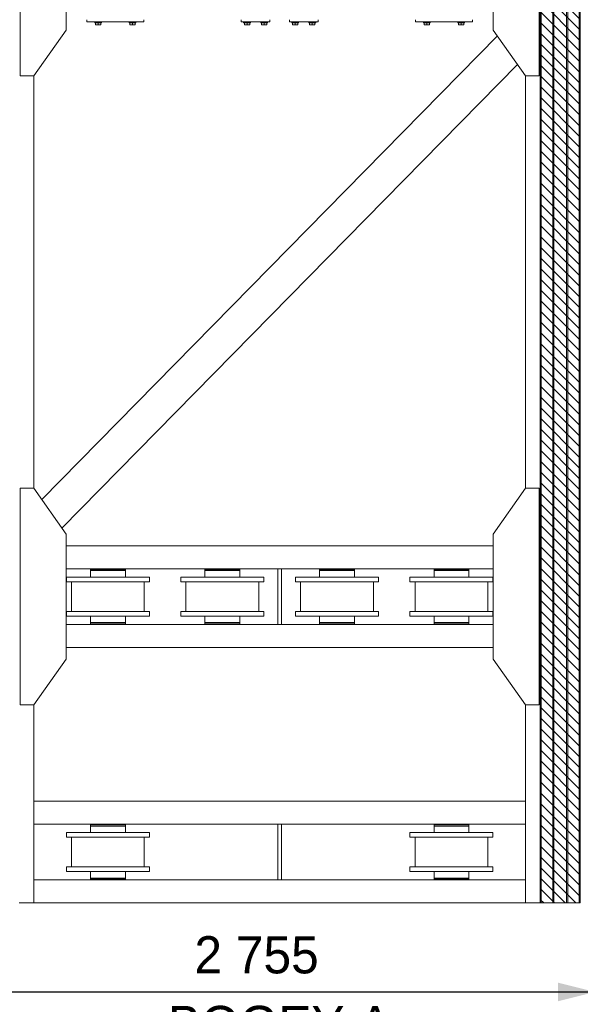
# Model space of a CAD drawing. Header units: millimetres. Extents: x 11264 to 19674, y -752784 to -746844.
# Tile 42 of 56: x 17197 to 17574, y -748861 to -748200. Entities that reach past the tile are written whole.
import ezdxf
from ezdxf.enums import TextEntityAlignment as Align

# ---------------------------------------------------------------- set-up
doc = ezdxf.new("R2010")
doc.units = ezdxf.units.MM
doc.header["$MEASUREMENT"] = 0
doc.linetypes.add('DGN Style 1', pattern=[238.072395, 0.396127, -237.676268])
doc.linetypes.add('DGN Style 6', pattern=[753.433768, 0.396127, -158.450845, 277.288979, -158.450845, 0.396127, -158.450845])
doc.layers.add('Main Cradle', color=7, linetype='Continuous', lineweight=0)
doc.layers.add('Main Cradle Blocks', color=7, linetype='Continuous', lineweight=0)
doc.styles.add('Style-ENGINEERING', font='ENGINEERING.shx')
doc.styles.add('Style-ENGINEERING_0', font='ENGINEERING.shx')
doc.dimstyles.new('MetricMM', dxfattribs={"dimtxt": 3, "dimasz": 3, "dimexe": 1.5, "dimexo": 1.5, "dimgap": 1.5, "dimtad": 1, "dimdec": 0, "dimzin": 7, "dimtxsty": 'Style-ENGINEERING_0', "dimcen": 0.09, "dimclrd": 1, "dimclre": 1, "dimclrt": 7, "dimadec": 0, "dimazin": 3, "dimtfac": 1, "dimtdec": 0, "dimtofl": 0, "dimtmove": 0, "dimatfit": 3, "dimfxl": 1, "dimtzin": 7, "dimlwd": -1, "dimlwe": 0, "dimarcsym": 0})

# ---------------------------------------------------------------- blocks, each defined once
blk = doc.blocks.new('*D86')
at = {"color": 1, "linetype": 'Continuous', "lineweight": 0, "transparency": 16777216}
for p, q in [((1690.58, 1008.65), (1690.58, 953.75)), ((2115.05, 1008.65), (2115.05, 953.75))]:
    blk.add_line(p, q, dxfattribs=at)
at = {"color": 1, "linetype": 'Continuous', "transparency": 16777216}
blk.add_line((1690.58, 961.25), (2115.05, 961.25), dxfattribs=at)
at = {"color": 1, "linetype": 'Continuous', "lineweight": 0, "transparency": 16777216}
blk.add_solid([(1715.58, 955), (1690.58, 961.25), (1715.58, 967.5)], dxfattribs=at)
at = {"color": 1, "linetype": 'Continuous', "lineweight": 0, "transparency": 16777216, "extrusion": (0, 0, -1)}
blk.add_solid([(-2090.05, 967.5), (-2115.05, 961.25), (-2090.05, 955)], dxfattribs=at)
at = {"layer": 'Defpoints', "color": 7, "linetype": 'Continuous', "lineweight": 0, "transparency": 16777216}
for p in [(1690.58, 1021.15), (2115.05, 1021.15), (1902.82, 961.25), (2115.05, 961.25)]:
    blk.add_point(p, dxfattribs=at)
at = {"color": 7, "linetype": 'Continuous', "lineweight": 0, "transparency": 16777216, "style": 'Style-ENGINEERING'}
blk.add_text('2 755', height=25, dxfattribs=at).set_placement((1845.44, 986.25), align=Align.MIDDLE_LEFT)
blk = doc.blocks.new('*U58')
at = {"linetype": 'DGN Style 6', "lineweight": 0}
h = blk.add_hatch(dxfattribs=at)
h.set_pattern_fill('HATCH', color=5, style=0, pattern_type=2)
h.set_pattern_definition([(135, (2055.739, 1050.6825), (3.595457, 3.595457), [])])
h.paths.add_polyline_path([(2078.09, 1021.15), (2078.09, 2278.47), (2105.05, 2278.47), (2105.05, 1021.15)])
at = {"color": 5, "linetype": 'Continuous', "lineweight": 0, "flags": 128}
blk.add_lwpolyline([(2078.09, 1021.15), (2078.09, 2278.47), (2105.05, 2278.47), (2105.05, 1021.15), (2078.09, 1021.15)], close=True, dxfattribs=at)
at = {"layer": 'Main Cradle', "color": 7, "linetype": 'Continuous', "lineweight": 0}
for p, q in [((2078.09, 2278.47), (2078.09, 1021.15)), ((2078.8, 2278.47), (2078.8, 1021.15)), ((2086.56, 2278.47), (2086.56, 1021.15)), ((2087.33, 2278.47), (2087.33, 1021.15)), ((2095.81, 2278.47), (2095.81, 1021.15)), ((2096.58, 2278.47), (2096.58, 1021.15)), ((2104.34, 2278.47), (2104.34, 1021.15)), ((2049.31, 1603.83), (1742.85, 1292.2)), ((2062.79, 1584.58), (1756.33, 1272.95)), ((1737.55, 1577.01), (1737.55, 1299.77)), ((2068.09, 1577.01), (2068.09, 1299.77)), ((2046.52, 1261.1), (1759.12, 1261.1)), ((1901.59, 1245.69), (1759.12, 1245.69)), ((1799, 1245.23), (1775.51, 1245.23)), ((1781.09, 1245.23), (1775.51, 1245.23)), ((1775.51, 1245.23), (1775.51, 1244.46)), ((1799, 1244.46), (1775.51, 1244.46)), ((1799, 1244.46), (1775.51, 1244.46)), ((1775.51, 1244.46), (1775.51, 1240.06)), ((1781.09, 1245.69), (1781.09, 1245.23)), ((1781.09, 1245.23), (1781.09, 1245.23)), ((1781.09, 1245.23), (1793.42, 1245.23)), ((1793.42, 1245.23), (1793.42, 1245.69)), ((1799, 1245.23), (1793.42, 1245.23)), ((1799, 1244.46), (1799, 1245.23)), ((1799, 1244.46), (1799, 1244.46)), ((1799, 1240.06), (1799, 1244.46)), ((1876.04, 1245.23), (1852.56, 1245.23)), ((1858.13, 1245.23), (1852.56, 1245.23)), ((1852.56, 1245.23), (1852.56, 1244.46)), ((1876.04, 1244.46), (1852.56, 1244.46)), ((1876.04, 1244.46), (1852.56, 1244.46)), ((1852.56, 1244.46), (1852.56, 1240.06)), ((1858.13, 1245.69), (1858.13, 1245.23)), ((1858.13, 1245.23), (1858.13, 1245.23)), ((1858.13, 1245.23), (1870.46, 1245.23)), ((1870.46, 1245.23), (1870.46, 1245.69)), ((1876.04, 1245.23), (1870.46, 1245.23)), ((1876.04, 1244.46), (1876.04, 1245.23)), ((1876.04, 1244.46), (1876.04, 1244.46)), ((1876.04, 1240.06), (1876.04, 1244.46)), ((2046.52, 1245.69), (1904.05, 1245.69)), ((1953.08, 1245.23), (1929.6, 1245.23)), ((1935.18, 1245.23), (1929.6, 1245.23)), ((1929.6, 1245.23), (1929.6, 1244.46)), ((1953.08, 1244.46), (1929.6, 1244.46)), ((1953.08, 1244.46), (1929.6, 1244.46)), ((1929.6, 1244.46), (1929.6, 1240.06)), ((1935.18, 1245.69), (1935.18, 1245.23)), ((1935.18, 1245.23), (1935.18, 1245.23)), ((1935.18, 1245.23), (1947.5, 1245.23)), ((1947.5, 1245.23), (1947.5, 1245.69)), ((1953.08, 1245.23), (1947.5, 1245.23)), ((1953.08, 1244.46), (1953.08, 1245.23)), ((1953.08, 1244.46), (1953.08, 1244.46)), ((1953.08, 1240.06), (1953.08, 1244.46)), ((2030.12, 1245.23), (2006.64, 1245.23)), ((2012.22, 1245.23), (2006.64, 1245.23)), ((2006.64, 1245.23), (2006.64, 1244.46)), ((2030.12, 1244.46), (2006.64, 1244.46)), ((2030.12, 1244.46), (2006.64, 1244.46)), ((2006.64, 1244.46), (2006.64, 1240.06)), ((2012.22, 1245.69), (2012.22, 1245.23)), ((2012.22, 1245.23), (2012.22, 1245.23)), ((2012.22, 1245.23), (2024.54, 1245.23)), ((2024.54, 1245.23), (2024.54, 1245.69)), ((2030.12, 1245.23), (2024.54, 1245.23)), ((2030.12, 1244.46), (2030.12, 1245.23)), ((2030.12, 1244.46), (2030.12, 1244.46)), ((2030.12, 1240.06), (2030.12, 1244.46)), ((1775.51, 1240.06), (1759.34, 1240.06)), ((1759.34, 1240.06), (1759.34, 1236.98)), ((1815.18, 1240.06), (1759.34, 1240.06)), ((1775.51, 1240.06), (1775.51, 1240.06)), ((1775.51, 1240.06), (1799, 1240.06)), ((1815.18, 1240.06), (1799, 1240.06)), ((1815.18, 1236.98), (1815.18, 1240.06)), ((1852.56, 1240.06), (1836.38, 1240.06)), ((1836.38, 1240.06), (1836.38, 1236.98)), ((1892.22, 1240.06), (1836.38, 1240.06)), ((1852.56, 1240.06), (1852.56, 1240.06)), ((1852.56, 1240.06), (1876.04, 1240.06)), ((1892.22, 1240.06), (1876.04, 1240.06)), ((1892.22, 1236.98), (1892.22, 1240.06)), ((1929.6, 1240.06), (1913.42, 1240.06)), ((1913.42, 1240.06), (1913.42, 1236.98)), ((1969.26, 1240.06), (1913.42, 1240.06)), ((1929.6, 1240.06), (1929.6, 1240.06)), ((1929.6, 1240.06), (1953.08, 1240.06)), ((1969.26, 1240.06), (1953.08, 1240.06)), ((1969.26, 1236.98), (1969.26, 1240.06)), ((2006.64, 1240.06), (1990.46, 1240.06)), ((1990.46, 1240.06), (1990.46, 1236.98)), ((2046.3, 1240.06), (1990.46, 1240.06)), ((2006.64, 1240.06), (2006.64, 1240.06)), ((2006.64, 1240.06), (2030.12, 1240.06)), ((2046.3, 1240.06), (2030.12, 1240.06)), ((2046.3, 1236.98), (2046.3, 1240.06)), ((1815.18, 1236.98), (1759.34, 1236.98)), ((1775.51, 1236.98), (1762.76, 1236.98)), ((1762.76, 1236.98), (1762.76, 1216.95)), ((1811.76, 1236.98), (1762.76, 1236.98)), ((1767.38, 1236.98), (1775.51, 1236.98)), ((1767.38, 1236.98), (1807.13, 1236.98)), ((1811.76, 1236.98), (1799, 1236.98)), ((1799, 1236.98), (1807.13, 1236.98)), ((1811.76, 1216.95), (1811.76, 1236.98)), ((1892.22, 1236.98), (1836.38, 1236.98)), ((1852.56, 1236.98), (1839.8, 1236.98)), ((1839.8, 1236.98), (1839.8, 1216.95)), ((1888.8, 1236.98), (1839.8, 1236.98)), ((1844.42, 1236.98), (1852.56, 1236.98)), ((1844.42, 1236.98), (1884.17, 1236.98)), ((1888.8, 1236.98), (1876.04, 1236.98)), ((1876.04, 1236.98), (1884.17, 1236.98)), ((1888.8, 1216.95), (1888.8, 1236.98)), ((1969.26, 1236.98), (1913.42, 1236.98)), ((1929.6, 1236.98), (1916.84, 1236.98)), ((1916.84, 1236.98), (1916.84, 1216.95)), ((1965.84, 1236.98), (1916.84, 1236.98)), ((1921.46, 1236.98), (1929.6, 1236.98)), ((1921.46, 1236.98), (1961.22, 1236.98)), ((1965.84, 1236.98), (1953.08, 1236.98)), ((1953.08, 1236.98), (1961.22, 1236.98)), ((1965.84, 1216.95), (1965.84, 1236.98)), ((2046.3, 1236.98), (1990.46, 1236.98)), ((2006.64, 1236.98), (1993.88, 1236.98)), ((1993.88, 1236.98), (1993.88, 1216.95)), ((2042.88, 1236.98), (1993.88, 1236.98)), ((1998.5, 1236.98), (2006.64, 1236.98)), ((1998.5, 1236.98), (2038.26, 1236.98)), ((2042.88, 1236.98), (2030.12, 1236.98)), ((2030.12, 1236.98), (2038.26, 1236.98)), ((2042.88, 1216.95), (2042.88, 1236.98)), ((1762.76, 1216.95), (1759.34, 1216.95)), ((1759.34, 1216.95), (1759.34, 1213.87)), ((1815.18, 1216.95), (1759.34, 1216.95)), ((1815.18, 1213.87), (1759.34, 1213.87)), ((1775.51, 1213.87), (1775.51, 1209.48)), ((1799, 1209.48), (1799, 1213.87)), ((1815.18, 1216.95), (1811.76, 1216.95)), ((1815.18, 1213.87), (1815.18, 1216.95)), ((1839.8, 1216.95), (1836.38, 1216.95)), ((1836.38, 1216.95), (1836.38, 1213.87)), ((1892.22, 1216.95), (1836.38, 1216.95)), ((1892.22, 1213.87), (1836.38, 1213.87)), ((1852.56, 1213.87), (1852.56, 1209.48)), ((1876.04, 1209.48), (1876.04, 1213.87)), ((1892.22, 1216.95), (1888.8, 1216.95)), ((1892.22, 1213.87), (1892.22, 1216.95)), ((1916.84, 1216.95), (1913.42, 1216.95)), ((1913.42, 1216.95), (1913.42, 1213.87)), ((1969.26, 1216.95), (1913.42, 1216.95)), ((1969.26, 1213.87), (1913.42, 1213.87)), ((1929.6, 1213.87), (1929.6, 1209.48)), ((1953.08, 1209.48), (1953.08, 1213.87)), ((1969.26, 1216.95), (1965.84, 1216.95)), ((1969.26, 1213.87), (1969.26, 1216.95)), ((1993.88, 1216.95), (1990.46, 1216.95)), ((1990.46, 1216.95), (1990.46, 1213.87)), ((2046.3, 1216.95), (1990.46, 1216.95)), ((2046.3, 1213.87), (1990.46, 1213.87)), ((2006.64, 1213.87), (2006.64, 1209.48)), ((2030.12, 1209.48), (2030.12, 1213.87)), ((2046.3, 1216.95), (2042.88, 1216.95)), ((2046.3, 1213.87), (2046.3, 1216.95)), ((1901.59, 1208.25), (1759.12, 1208.25)), ((1799, 1209.48), (1775.51, 1209.48)), ((1775.51, 1209.48), (1775.51, 1209.48)), ((1775.51, 1209.48), (1775.51, 1208.71)), ((1799, 1209.48), (1775.51, 1209.48)), ((1799, 1208.71), (1775.51, 1208.71)), ((1781.09, 1208.71), (1781.09, 1208.25)), ((1793.42, 1208.25), (1793.42, 1208.71)), ((1794.57, 1209.48), (1794.57, 1209.48)), ((1799, 1208.71), (1799, 1209.48)), ((1876.04, 1209.48), (1852.56, 1209.48)), ((1852.56, 1209.48), (1852.56, 1209.48)), ((1852.56, 1209.48), (1852.56, 1208.71)), ((1876.04, 1209.48), (1852.56, 1209.48)), ((1876.04, 1208.71), (1852.56, 1208.71)), ((1858.13, 1208.71), (1858.13, 1208.25)), ((1870.46, 1208.25), (1870.46, 1208.71)), ((1871.62, 1209.48), (1871.62, 1209.48)), ((1876.04, 1208.71), (1876.04, 1209.48)), ((2046.52, 1208.25), (1904.05, 1208.25)), ((1953.08, 1209.48), (1929.6, 1209.48)), ((1929.6, 1209.48), (1929.6, 1209.48)), ((1929.6, 1209.48), (1929.6, 1208.71)), ((1953.08, 1209.48), (1929.6, 1209.48)), ((1953.08, 1208.71), (1929.6, 1208.71)), ((1935.18, 1208.71), (1935.18, 1208.25)), ((1947.5, 1208.25), (1947.5, 1208.71)), ((1948.66, 1209.48), (1948.66, 1209.48)), ((1953.08, 1208.71), (1953.08, 1209.48)), ((2030.12, 1209.48), (2006.64, 1209.48)), ((2006.64, 1209.48), (2006.64, 1209.48)), ((2006.64, 1209.48), (2006.64, 1208.71)), ((2030.12, 1209.48), (2006.64, 1209.48)), ((2030.12, 1208.71), (2006.64, 1208.71)), ((2012.22, 1208.71), (2012.22, 1208.25)), ((2024.54, 1208.25), (2024.54, 1208.71)), ((2025.7, 1209.48), (2025.7, 1209.48)), ((2030.12, 1208.71), (2030.12, 1209.48)), ((2046.52, 1192.84), (1759.12, 1192.84)), ((1737.55, 1154.16), (1737.55, 1021.15)), ((2068.09, 1154.16), (2068.09, 1021.15)), ((2068.09, 1089.41), (1737.55, 1089.41)), ((1901.59, 1074), (1737.55, 1074)), ((1799, 1073.54), (1775.51, 1073.54)), ((1781.09, 1073.54), (1775.51, 1073.54)), ((1775.51, 1073.54), (1775.51, 1072.77)), ((1799, 1072.77), (1775.51, 1072.77)), ((1799, 1072.77), (1775.51, 1072.77)), ((1775.51, 1072.77), (1775.51, 1068.38)), ((1781.09, 1074), (1781.09, 1073.54)), ((1781.09, 1073.54), (1781.09, 1073.54)), ((1781.09, 1073.54), (1793.42, 1073.54)), ((1793.42, 1073.54), (1793.42, 1074)), ((1799, 1073.54), (1793.42, 1073.54)), ((1799, 1072.77), (1799, 1073.54)), ((1799, 1072.77), (1799, 1072.77)), ((1799, 1068.38), (1799, 1072.77)), ((2068.09, 1074), (1904.05, 1074)), ((2030.12, 1073.54), (2006.64, 1073.54)), ((2012.22, 1073.54), (2006.64, 1073.54)), ((2006.64, 1073.54), (2006.64, 1072.77)), ((2030.12, 1072.77), (2006.64, 1072.77)), ((2030.12, 1072.77), (2006.64, 1072.77)), ((2006.64, 1072.77), (2006.64, 1068.38)), ((2012.22, 1074), (2012.22, 1073.54)), ((2012.22, 1073.54), (2012.22, 1073.54)), ((2012.22, 1073.54), (2024.54, 1073.54)), ((2024.54, 1073.54), (2024.54, 1074)), ((2030.12, 1073.54), (2024.54, 1073.54)), ((2030.12, 1072.77), (2030.12, 1073.54)), ((2030.12, 1072.77), (2030.12, 1072.77)), ((2030.12, 1068.38), (2030.12, 1072.77)), ((1775.51, 1068.38), (1759.34, 1068.38)), ((1759.34, 1068.38), (1759.34, 1065.3)), ((1815.18, 1068.38), (1759.34, 1068.38)), ((1775.51, 1068.38), (1775.51, 1068.38)), ((1775.51, 1068.38), (1799, 1068.38)), ((1815.18, 1068.38), (1799, 1068.38)), ((1815.18, 1065.3), (1815.18, 1068.38)), ((2006.64, 1068.38), (1990.46, 1068.38)), ((1990.46, 1068.38), (1990.46, 1065.3)), ((2046.3, 1068.38), (1990.46, 1068.38)), ((2006.64, 1068.38), (2006.64, 1068.38)), ((2006.64, 1068.38), (2030.12, 1068.38)), ((2046.3, 1068.38), (2030.12, 1068.38)), ((2046.3, 1065.3), (2046.3, 1068.38)), ((1815.18, 1065.3), (1759.34, 1065.3)), ((1775.51, 1065.3), (1762.76, 1065.3)), ((1762.76, 1065.3), (1762.76, 1045.27)), ((1811.76, 1065.3), (1762.76, 1065.3)), ((1767.38, 1065.3), (1775.51, 1065.3)), ((1767.38, 1065.3), (1807.13, 1065.3)), ((1811.76, 1065.3), (1799, 1065.3)), ((1799, 1065.3), (1807.13, 1065.3)), ((1811.76, 1045.27), (1811.76, 1065.3)), ((2046.3, 1065.3), (1990.46, 1065.3)), ((2006.64, 1065.3), (1993.88, 1065.3)), ((1993.88, 1065.3), (1993.88, 1045.27)), ((2042.88, 1065.3), (1993.88, 1065.3)), ((1998.5, 1065.3), (2006.64, 1065.3)), ((1998.5, 1065.3), (2038.26, 1065.3)), ((2042.88, 1065.3), (2030.12, 1065.3)), ((2030.12, 1065.3), (2038.26, 1065.3)), ((2042.88, 1045.27), (2042.88, 1065.3)), ((1762.76, 1045.27), (1759.34, 1045.27)), ((1759.34, 1045.27), (1759.34, 1042.18)), ((1815.18, 1045.27), (1759.34, 1045.27)), ((1815.18, 1042.18), (1759.34, 1042.18)), ((1775.51, 1042.18), (1775.51, 1037.79)), ((1799, 1037.79), (1799, 1042.18)), ((1815.18, 1045.27), (1811.76, 1045.27)), ((1815.18, 1042.18), (1815.18, 1045.27)), ((1993.88, 1045.27), (1990.46, 1045.27)), ((1990.46, 1045.27), (1990.46, 1042.18)), ((2046.3, 1045.27), (1990.46, 1045.27)), ((2046.3, 1042.18), (1990.46, 1042.18)), ((2006.64, 1042.18), (2006.64, 1037.79)), ((2030.12, 1037.79), (2030.12, 1042.18)), ((2046.3, 1045.27), (2042.88, 1045.27)), ((2046.3, 1042.18), (2046.3, 1045.27)), ((1901.59, 1036.56), (1737.55, 1036.56)), ((1799, 1037.79), (1775.51, 1037.79)), ((1775.51, 1037.79), (1775.51, 1037.79)), ((1775.51, 1037.79), (1775.51, 1037.02)), ((1799, 1037.79), (1775.51, 1037.79)), ((1799, 1037.02), (1775.51, 1037.02)), ((1781.09, 1037.02), (1781.09, 1036.56)), ((1793.42, 1036.56), (1793.42, 1037.02)), ((1794.57, 1037.79), (1794.57, 1037.79)), ((1799, 1037.02), (1799, 1037.79)), ((2068.09, 1036.56), (1904.05, 1036.56)), ((2030.12, 1037.79), (2006.64, 1037.79)), ((2006.64, 1037.79), (2006.64, 1037.79)), ((2006.64, 1037.79), (2006.64, 1037.02)), ((2030.12, 1037.79), (2006.64, 1037.79)), ((2030.12, 1037.02), (2006.64, 1037.02)), ((2012.22, 1037.02), (2012.22, 1036.56)), ((2024.54, 1036.56), (2024.54, 1037.02)), ((2025.7, 1037.79), (2025.7, 1037.79)), ((2030.12, 1037.02), (2030.12, 1037.79)), ((1737.55, 1021.15), (1727.55, 1021.15)), ((2068.09, 1021.15), (1737.55, 1021.15)), ((2068.09, 1021.15), (2078.09, 1021.15)), ((2078.8, 1021.15), (2078.09, 1021.15)), ((2078.8, 1021.15), (2086.56, 1021.15)), ((2087.33, 1021.15), (2086.56, 1021.15)), ((2087.33, 1021.15), (2095.81, 1021.15)), ((2096.58, 1021.15), (2095.81, 1021.15)), ((2096.58, 1021.15), (2104.34, 1021.15)), ((2105.05, 1021.15), (2104.34, 1021.15))]:
    blk.add_line(p, q, dxfattribs=at)
at = {"layer": 'Main Cradle', "color": 7, "linetype": 'Continuous', "lineweight": 0, "flags": 128}
for points in [[(1737.55, 1577.01), (1759.12, 1607.82), (1759.12, 1691.8), (1737.55, 1722.62), (1728.3, 1722.62), (1728.3, 1577.01), (1737.55, 1577.01)], [(2068.09, 1577.01), (2046.52, 1607.82), (2046.52, 1691.8), (2068.09, 1722.62), (2077.33, 1722.62), (2077.33, 1577.01), (2068.09, 1577.01)], [(1737.55, 1154.16), (1759.12, 1184.98), (1759.12, 1268.96), (1737.55, 1299.77), (1728.3, 1299.77), (1728.3, 1154.16), (1737.55, 1154.16)], [(2068.09, 1154.16), (2046.52, 1184.98), (2046.52, 1268.96), (2068.09, 1299.77), (2077.33, 1299.77), (2077.33, 1154.16), (2068.09, 1154.16)]]:
    blk.add_lwpolyline(points, dxfattribs=at)
at = {"layer": 'Main Cradle', "color": 7, "linetype": 'Continuous', "lineweight": 0, "ltscale": 0.154083, "flags": 128}
for points in [[(1904.05, 1245.69), (1901.59, 1245.69), (1901.59, 1208.25), (1904.05, 1208.25), (1904.05, 1245.69)], [(1904.05, 1074), (1901.59, 1074), (1901.59, 1036.56), (1904.05, 1036.56), (1904.05, 1074)]]:
    blk.add_lwpolyline(points, dxfattribs=at)
at = {"layer": 'Main Cradle Blocks', "color": 7, "linetype": 'Continuous', "lineweight": 0}
for p, q in [((1773, 1614.76), (1773, 1613.22)), ((1811.52, 1613.22), (1773, 1613.22)), ((1778.4, 1613.22), (1778.4, 1612.75)), ((1778.4, 1613.22), (1783.02, 1613.22)), ((1778.4, 1612.75), (1783.02, 1612.75)), ((1778.92, 1612.75), (1778.92, 1611.49)), ((1778.92, 1611.21), (1779.81, 1611.21)), ((1779.81, 1611.21), (1781.6, 1611.21)), ((1780.71, 1612.75), (1780.71, 1611.49)), ((1781.6, 1611.21), (1782.49, 1611.21)), ((1782.49, 1612.75), (1782.49, 1611.49)), ((1783.02, 1612.75), (1783.02, 1613.22)), ((1801.51, 1613.22), (1801.51, 1612.75)), ((1806.13, 1613.22), (1801.51, 1613.22)), ((1806.13, 1612.75), (1801.51, 1612.75)), ((1802.04, 1612.75), (1802.04, 1611.49)), ((1802.93, 1611.21), (1802.04, 1611.21)), ((1804.71, 1611.21), (1802.93, 1611.21)), ((1803.82, 1612.75), (1803.82, 1611.49)), ((1805.6, 1611.21), (1804.71, 1611.21)), ((1805.6, 1612.75), (1805.6, 1611.49)), ((1806.13, 1612.75), (1806.13, 1613.22)), ((1811.52, 1614.76), (1811.52, 1613.22)), ((1877.01, 1614.76), (1877.01, 1613.22)), ((1896.27, 1613.22), (1877.01, 1613.22)), ((1878.55, 1613.22), (1878.55, 1612.75)), ((1878.55, 1613.22), (1883.17, 1613.22)), ((1878.55, 1612.75), (1883.17, 1612.75)), ((1879.08, 1612.75), (1879.08, 1611.49)), ((1879.08, 1611.21), (1879.97, 1611.21)), ((1879.97, 1611.21), (1881.75, 1611.21)), ((1880.86, 1612.75), (1880.86, 1611.49)), ((1881.75, 1611.21), (1882.65, 1611.21)), ((1882.65, 1612.75), (1882.65, 1611.49)), ((1883.17, 1612.75), (1883.17, 1613.22)), ((1890.11, 1613.22), (1890.11, 1612.75)), ((1894.73, 1613.22), (1890.11, 1613.22)), ((1894.73, 1612.75), (1890.11, 1612.75)), ((1890.63, 1612.75), (1890.63, 1611.49)), ((1891.53, 1611.21), (1890.63, 1611.21)), ((1893.31, 1611.21), (1891.53, 1611.21)), ((1892.42, 1612.75), (1892.42, 1611.49)), ((1894.2, 1611.21), (1893.31, 1611.21)), ((1894.2, 1612.75), (1894.2, 1611.49)), ((1894.73, 1612.75), (1894.73, 1613.22)), ((1896.27, 1614.76), (1896.27, 1613.22)), ((1909.37, 1614.76), (1909.37, 1613.22)), ((1909.37, 1613.22), (1928.63, 1613.22)), ((1910.91, 1613.22), (1910.91, 1612.75)), ((1910.91, 1613.22), (1915.53, 1613.22)), ((1910.91, 1612.75), (1915.53, 1612.75)), ((1911.43, 1612.75), (1911.43, 1611.49)), ((1911.43, 1611.21), (1912.33, 1611.21)), ((1912.33, 1611.21), (1914.11, 1611.21)), ((1913.22, 1612.75), (1913.22, 1611.49)), ((1914.11, 1611.21), (1915, 1611.21)), ((1915, 1612.75), (1915, 1611.49)), ((1915.53, 1612.75), (1915.53, 1613.22)), ((1922.46, 1613.22), (1922.46, 1612.75)), ((1927.09, 1613.22), (1922.46, 1613.22)), ((1927.09, 1612.75), (1922.46, 1612.75)), ((1922.99, 1612.75), (1922.99, 1611.49)), ((1923.88, 1611.21), (1922.99, 1611.21)), ((1925.67, 1611.21), (1923.88, 1611.21)), ((1924.78, 1612.75), (1924.78, 1611.49)), ((1926.56, 1611.21), (1925.67, 1611.21)), ((1926.56, 1612.75), (1926.56, 1611.49)), ((1927.09, 1612.75), (1927.09, 1613.22)), ((1928.63, 1614.76), (1928.63, 1613.22)), ((1994.11, 1614.76), (1994.11, 1613.22)), ((1994.11, 1613.22), (2032.63, 1613.22)), ((1999.51, 1613.22), (1999.51, 1612.75)), ((1999.51, 1613.22), (2004.13, 1613.22)), ((1999.51, 1612.75), (2004.13, 1612.75)), ((2000.03, 1612.75), (2000.03, 1611.49)), ((2000.03, 1611.21), (2000.92, 1611.21)), ((2000.92, 1611.21), (2002.71, 1611.21)), ((2001.82, 1612.75), (2001.82, 1611.49)), ((2002.71, 1611.21), (2003.6, 1611.21)), ((2003.6, 1612.75), (2003.6, 1611.49)), ((2004.13, 1612.75), (2004.13, 1613.22)), ((2022.62, 1613.22), (2022.62, 1612.75)), ((2027.24, 1613.22), (2022.62, 1613.22)), ((2027.24, 1612.75), (2022.62, 1612.75)), ((2023.14, 1612.75), (2023.14, 1611.49)), ((2024.04, 1611.21), (2023.14, 1611.21)), ((2025.82, 1611.21), (2024.04, 1611.21)), ((2024.93, 1612.75), (2024.93, 1611.49)), ((2026.71, 1611.21), (2025.82, 1611.21)), ((2026.71, 1612.75), (2026.71, 1611.49)), ((2027.24, 1612.75), (2027.24, 1613.22)), ((2032.63, 1614.76), (2032.63, 1613.22))]:
    blk.add_line(p, q, dxfattribs=at)
for points in [[(1778.92, 1611.49), (1779.2, 1611.33), (1779.5, 1611.21), (1779.81, 1611.21)], [(1780.71, 1611.49), (1780.98, 1611.33), (1781.29, 1611.21), (1781.6, 1611.21)], [(1803.82, 1611.49), (1803.54, 1611.33), (1803.24, 1611.21), (1802.93, 1611.21)], [(1805.6, 1611.49), (1805.33, 1611.33), (1805.02, 1611.21), (1804.71, 1611.21)], [(1879.08, 1611.49), (1879.35, 1611.33), (1879.66, 1611.21), (1879.97, 1611.21)], [(1880.86, 1611.49), (1881.14, 1611.33), (1881.44, 1611.21), (1881.75, 1611.21)], [(1892.42, 1611.49), (1892.14, 1611.33), (1891.84, 1611.21), (1891.53, 1611.21)], [(1894.2, 1611.49), (1893.93, 1611.33), (1893.62, 1611.21), (1893.31, 1611.21)], [(1911.43, 1611.49), (1911.71, 1611.33), (1912.01, 1611.21), (1912.33, 1611.21)], [(1913.22, 1611.49), (1913.5, 1611.33), (1913.8, 1611.21), (1914.11, 1611.21)], [(1924.78, 1611.49), (1924.5, 1611.33), (1924.2, 1611.21), (1923.88, 1611.21)], [(1926.56, 1611.49), (1926.28, 1611.33), (1925.98, 1611.21), (1925.67, 1611.21)], [(2000.03, 1611.49), (2000.31, 1611.33), (2000.61, 1611.21), (2000.92, 1611.21)], [(2001.82, 1611.49), (2002.09, 1611.33), (2002.4, 1611.21), (2002.71, 1611.21)], [(2024.93, 1611.49), (2024.65, 1611.33), (2024.35, 1611.21), (2024.04, 1611.21)], [(2026.71, 1611.49), (2026.44, 1611.33), (2026.13, 1611.21), (2025.82, 1611.21)]]:
    blk.add_open_spline(points, degree=3, dxfattribs=at)
for points, knots in [([(1778.92, 1611.21), (1778.92, 1611.22), (1778.92, 1611.23), (1778.92, 1611.33), (1778.92, 1611.43), (1778.92, 1611.49)], [0, 0, 0, 0, 0.311532, 0.632762, 1, 1, 1, 1]), ([(1779.81, 1611.21), (1779.89, 1611.22), (1780.13, 1611.23), (1780.43, 1611.34), (1780.64, 1611.45), (1780.71, 1611.49)], [0, 0, 0, 0, 0.24869, 0.750117, 1, 1, 1, 1]), ([(1781.6, 1611.21), (1781.68, 1611.22), (1781.91, 1611.23), (1782.21, 1611.34), (1782.42, 1611.45), (1782.49, 1611.49)], [0, 0, 0, 0, 0.24869, 0.750117, 1, 1, 1, 1]), ([(1782.49, 1611.49), (1782.49, 1611.39), (1782.49, 1611.24), (1782.49, 1611.22), (1782.49, 1611.21)], [0, 0, 0, 0, 0.679357, 1, 1, 1, 1]), ([(1802.93, 1611.21), (1802.85, 1611.22), (1802.62, 1611.23), (1802.32, 1611.34), (1802.11, 1611.45), (1802.04, 1611.49)], [0, 0, 0, 0, 0.24869, 0.750117, 1, 1, 1, 1]), ([(1802.04, 1611.49), (1802.04, 1611.39), (1802.04, 1611.24), (1802.04, 1611.22), (1802.04, 1611.21)], [0, 0, 0, 0, 0.679357, 1, 1, 1, 1]), ([(1804.71, 1611.21), (1804.63, 1611.22), (1804.4, 1611.23), (1804.1, 1611.34), (1803.89, 1611.45), (1803.82, 1611.49)], [0, 0, 0, 0, 0.24869, 0.750117, 1, 1, 1, 1]), ([(1805.6, 1611.21), (1805.6, 1611.22), (1805.6, 1611.23), (1805.6, 1611.33), (1805.6, 1611.43), (1805.6, 1611.49)], [0, 0, 0, 0, 0.311532, 0.632762, 1, 1, 1, 1]), ([(1879.08, 1611.21), (1879.08, 1611.22), (1879.08, 1611.23), (1879.08, 1611.33), (1879.08, 1611.43), (1879.08, 1611.49)], [0, 0, 0, 0, 0.311532, 0.632762, 1, 1, 1, 1]), ([(1879.97, 1611.21), (1880.05, 1611.22), (1880.28, 1611.23), (1880.58, 1611.34), (1880.79, 1611.45), (1880.86, 1611.49)], [0, 0, 0, 0, 0.24869, 0.750117, 1, 1, 1, 1]), ([(1881.75, 1611.21), (1881.83, 1611.22), (1882.06, 1611.23), (1882.37, 1611.34), (1882.58, 1611.45), (1882.65, 1611.49)], [0, 0, 0, 0, 0.24869, 0.750117, 1, 1, 1, 1]), ([(1882.65, 1611.49), (1882.65, 1611.39), (1882.65, 1611.24), (1882.65, 1611.22), (1882.65, 1611.21)], [0, 0, 0, 0, 0.679357, 1, 1, 1, 1]), ([(1891.53, 1611.21), (1891.45, 1611.22), (1891.21, 1611.23), (1890.91, 1611.34), (1890.7, 1611.45), (1890.63, 1611.49)], [0, 0, 0, 0, 0.24869, 0.750117, 1, 1, 1, 1]), ([(1890.63, 1611.49), (1890.63, 1611.39), (1890.63, 1611.24), (1890.63, 1611.22), (1890.63, 1611.21)], [0, 0, 0, 0, 0.679357, 1, 1, 1, 1]), ([(1893.31, 1611.21), (1893.23, 1611.22), (1893, 1611.23), (1892.7, 1611.34), (1892.49, 1611.45), (1892.42, 1611.49)], [0, 0, 0, 0, 0.24869, 0.750117, 1, 1, 1, 1]), ([(1894.2, 1611.21), (1894.2, 1611.22), (1894.2, 1611.23), (1894.2, 1611.33), (1894.2, 1611.43), (1894.2, 1611.49)], [0, 0, 0, 0, 0.311532, 0.632762, 1, 1, 1, 1]), ([(1911.43, 1611.21), (1911.43, 1611.22), (1911.43, 1611.23), (1911.43, 1611.33), (1911.43, 1611.43), (1911.43, 1611.49)], [0, 0, 0, 0, 0.311532, 0.632762, 1, 1, 1, 1]), ([(1912.33, 1611.21), (1912.4, 1611.22), (1912.64, 1611.23), (1912.94, 1611.34), (1913.15, 1611.45), (1913.22, 1611.49)], [0, 0, 0, 0, 0.24869, 0.750117, 1, 1, 1, 1]), ([(1914.11, 1611.21), (1914.19, 1611.22), (1914.42, 1611.23), (1914.72, 1611.34), (1914.93, 1611.45), (1915, 1611.49)], [0, 0, 0, 0, 0.24869, 0.750117, 1, 1, 1, 1]), ([(1915, 1611.49), (1915, 1611.39), (1915, 1611.24), (1915, 1611.22), (1915, 1611.21)], [0, 0, 0, 0, 0.679357, 1, 1, 1, 1]), ([(1923.88, 1611.21), (1923.81, 1611.22), (1923.57, 1611.23), (1923.27, 1611.34), (1923.06, 1611.45), (1922.99, 1611.49)], [0, 0, 0, 0, 0.24869, 0.750117, 1, 1, 1, 1]), ([(1922.99, 1611.49), (1922.99, 1611.39), (1922.99, 1611.24), (1922.99, 1611.22), (1922.99, 1611.21)], [0, 0, 0, 0, 0.679357, 1, 1, 1, 1]), ([(1925.67, 1611.21), (1925.59, 1611.22), (1925.36, 1611.23), (1925.06, 1611.34), (1924.85, 1611.45), (1924.78, 1611.49)], [0, 0, 0, 0, 0.24869, 0.750117, 1, 1, 1, 1]), ([(1926.56, 1611.21), (1926.56, 1611.22), (1926.56, 1611.23), (1926.56, 1611.33), (1926.56, 1611.43), (1926.56, 1611.49)], [0, 0, 0, 0, 0.311532, 0.632762, 1, 1, 1, 1]), ([(2000.03, 1611.21), (2000.03, 1611.22), (2000.03, 1611.23), (2000.03, 1611.33), (2000.03, 1611.43), (2000.03, 1611.49)], [0, 0, 0, 0, 0.311532, 0.632762, 1, 1, 1, 1]), ([(2000.92, 1611.21), (2001, 1611.22), (2001.23, 1611.23), (2001.54, 1611.34), (2001.75, 1611.45), (2001.82, 1611.49)], [0, 0, 0, 0, 0.24869, 0.750117, 1, 1, 1, 1]), ([(2002.71, 1611.21), (2002.79, 1611.22), (2003.02, 1611.23), (2003.32, 1611.34), (2003.53, 1611.45), (2003.6, 1611.49)], [0, 0, 0, 0, 0.24869, 0.750117, 1, 1, 1, 1]), ([(2003.6, 1611.49), (2003.6, 1611.39), (2003.6, 1611.24), (2003.6, 1611.22), (2003.6, 1611.21)], [0, 0, 0, 0, 0.679357, 1, 1, 1, 1]), ([(2024.04, 1611.21), (2023.96, 1611.22), (2023.73, 1611.23), (2023.43, 1611.34), (2023.21, 1611.45), (2023.14, 1611.49)], [0, 0, 0, 0, 0.24869, 0.750117, 1, 1, 1, 1]), ([(2023.14, 1611.49), (2023.14, 1611.39), (2023.14, 1611.24), (2023.14, 1611.22), (2023.14, 1611.21)], [0, 0, 0, 0, 0.679357, 1, 1, 1, 1]), ([(2025.82, 1611.21), (2025.74, 1611.22), (2025.51, 1611.23), (2025.21, 1611.34), (2025, 1611.45), (2024.93, 1611.49)], [0, 0, 0, 0, 0.24869, 0.750117, 1, 1, 1, 1]), ([(2026.71, 1611.21), (2026.71, 1611.22), (2026.71, 1611.23), (2026.71, 1611.33), (2026.71, 1611.43), (2026.71, 1611.49)], [0, 0, 0, 0, 0.311532, 0.632762, 1, 1, 1, 1])]:
    blk.add_open_spline(points, degree=3, knots=knots, dxfattribs=at)
at = {"color": 7, "linetype": 'Continuous', "lineweight": 0, "insert": (1902.82, 939.24), "char_height": 25, "attachment_point": 5, "line_spacing_factor": 0.72, "style": 'Style-ENGINEERING'}
blk.add_mtext('BOGEY A', dxfattribs=at)
at = {"color": 1, "linetype": 'Continuous'}
dim = blk.add_linear_dim(base=(2115.05, 961.25), p1=(1690.58, 1021.15), p2=(2115.05, 1021.15), text='\\FSTANDARD;<>', dimstyle='MetricMM', override={"dimtxt": 25, "dimasz": 25, "dimexe": 7.5, "dimexo": 12.5, "dimgap": 12.5, "dimlfac": 6.49}, dxfattribs=at)
dim.commit()
dim.dimension.update_dxf_attribs({"geometry": '*D86', "text_midpoint": (1902.82, 961.25)})

msp = doc.modelspace()

# ---------------------------------------------------------------- block references
at = {"color": 7, "linetype": 'DGN Style 1', "lineweight": 0}
msp.add_blockref('*U58', (15468.65, -749814.35), dxfattribs=at)

doc.saveas('drawing.dxf')
